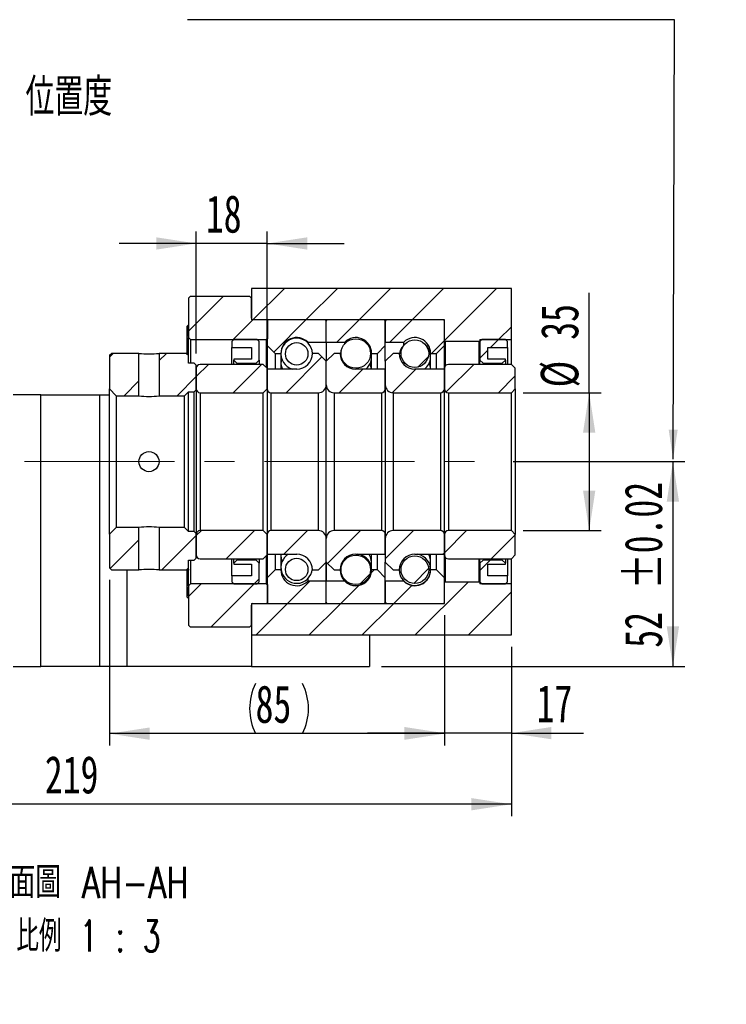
# Model space of a CAD drawing. Header units: millimetres. Extents: x 21 to 284, y 7 to 205.
# Tile 5 of 6: x 225 to 284, y 7 to 90. Entities that reach past the tile are written whole.
import ezdxf

# ---------------------------------------------------------------- set-up
doc = ezdxf.new("R2010")
doc.units = ezdxf.units.MM
doc.linetypes.add('CENTERX2', pattern=[20.32, 12.7, -2.54, 2.54, -2.54])
doc.layers.add('圖層0', color=7, linetype='Continuous')
doc.styles.add('SLDTEXTSTYLE0', font='TXT', dxfattribs={"width": 0.7})
doc.styles.add('SLDTEXTSTYLE1', font='TXT', dxfattribs={"width": 0.7, "bigfont": 'bigfont'})
doc.styles.add('SLDTEXTSTYLE4', font='TXT', dxfattribs={"width": 0.75, "bigfont": 'bigfont'})
doc.styles.add('SLDTEXTSTYLE5', font='TXT', dxfattribs={"width": 0.65625, "bigfont": 'bigfont'})
doc.dimstyles.new('SLDDIMSTYLE3', dxfattribs={"dimtxt": 3.389974, "dimasz": 2.5, "dimexe": 0, "dimexo": 0.0625, "dimgap": 0.847493, "dimtad": 1, "dimlfac": 3, "dimrnd": 1e-09, "dimzin": 12, "dimdsep": 46, "dimtxsty": 'SLDTEXTSTYLE0', "dimsah": 1, "dimcen": 0.09, "dimadec": 0, "dimazin": 3, "dimtfac": 1, "dimtofl": 0, "dimtmove": 0, "dimatfit": 3, "dimfxl": 0, "dimfrac": 2, "dimtolj": 1, "dimtzin": 12, "dimarcsym": 0})
doc.dimstyles.new('SLDDIMSTYLE5', dxfattribs={"dimtxt": 3.389974, "dimasz": 2.5, "dimexe": 0, "dimexo": 0.0625, "dimgap": 0.847493, "dimtad": 1, "dimlfac": 3, "dimrnd": 1e-09, "dimzin": 12, "dimdsep": 46, "dimtxsty": 'SLDTEXTSTYLE0', "dimsah": 1, "dimcen": 0.09, "dimadec": 0, "dimazin": 3, "dimtol": 1, "dimtp": 0.02, "dimtm": 0.02, "dimtfac": 1, "dimtofl": 0, "dimtmove": 0, "dimatfit": 3, "dimfxl": 0, "dimfrac": 2, "dimtolj": 1, "dimarcsym": 0})
doc.dimstyles.new('SLDDIMSTYLE6', dxfattribs={"dimtxt": 3.389974, "dimasz": 2.5, "dimexe": 0, "dimexo": 0.0625, "dimgap": 0.847493, "dimtad": 1, "dimlfac": 3, "dimrnd": 1e-09, "dimzin": 12, "dimdsep": 46, "dimtxsty": 'SLDTEXTSTYLE0', "dimsah": 1, "dimcen": 0.09, "dimadec": 0, "dimazin": 3, "dimtfac": 1, "dimtmove": 0, "dimatfit": 0, "dimfxl": 0, "dimfrac": 2, "dimtolj": 1, "dimtzin": 12, "dimarcsym": 0})

# ---------------------------------------------------------------- blocks, each defined once
blk = doc.blocks.new('_D_12')
at = {"layer": '圖層0', "color": 7}
for p, q in [((272.88, 58.649), (272.88, 67.099)), ((267.294, 58.649), (273.88, 58.649)), ((272.88, 58.649), (272.88, 46.982)), ((267.294, 46.982), (273.88, 46.982))]:
    blk.add_line(p, q, dxfattribs=at)
for points in [[(272.88, 58.649), (272.358, 55.259), (273.401, 55.259)], [(272.88, 46.982), (273.401, 50.372), (272.358, 50.372)]]:
    blk.add_solid(points, dxfattribs=at)
at = {"layer": '圖層0', "color": 7, "char_height": 3.175, "attachment_point": 1, "rotation": 90, "style": 'SLDTEXTSTYLE0'}
for s, insert in [('35', (268.787, 63.125)), ('%%c', (268.787, 59.103))]:
    blk.add_mtext(s, dxfattribs=dict(at, insert=insert))
blk = doc.blocks.new('_D_13')
at = {"layer": '圖層0', "color": 7}
for p, q in [((266.458, 52.815), (280.965, 52.815)), ((279.965, 52.815), (279.965, 35.482)), ((255.294, 35.482), (280.965, 35.482))]:
    blk.add_line(p, q, dxfattribs=at)
for points in [[(279.965, 52.815), (279.443, 49.425), (280.486, 49.425)], [(279.965, 35.482), (280.486, 38.872), (279.443, 38.872)]]:
    blk.add_solid(points, dxfattribs=at)
at = {"layer": '圖層0', "color": 7, "char_height": 3.175, "attachment_point": 1, "rotation": 90, "style": 'SLDTEXTSTYLE0'}
for s, insert in [('±0.02', (275.872, 42.031)), ('52', (275.872, 37.064))]:
    blk.add_mtext(s, dxfattribs=dict(at, insert=insert))
blk = doc.blocks.new('_D_14')
at = {"layer": '圖層0', "color": 7}
for p, q in [((260.627, 39.815), (260.627, 28.839)), ((266.294, 37.149), (266.294, 28.839)), ((260.627, 29.839), (254.108, 29.839)), ((266.294, 29.839), (260.627, 29.839)), ((266.294, 29.839), (272.402, 29.839))]:
    blk.add_line(p, q, dxfattribs=at)
for points in [[(260.627, 29.839), (257.238, 30.361), (257.238, 29.318)], [(266.294, 29.839), (269.684, 29.318), (269.684, 30.361)]]:
    blk.add_solid(points, dxfattribs=at)
at = {"layer": '圖層0', "color": 7, "insert": (268.427, 33.932), "char_height": 3.175, "attachment_point": 1, "style": 'SLDTEXTSTYLE0'}
blk.add_mtext('17', dxfattribs=at)
blk = doc.blocks.new('_D_15')
at = {"layer": '圖層0', "color": 7}
for p, q in [((232.294, 42.815), (232.294, 28.796)), ((260.627, 39.815), (260.627, 28.796)), ((260.627, 29.796), (232.294, 29.796))]:
    blk.add_line(p, q, dxfattribs=at)
for centre, start, end in [((248.88, 31.913), 153.43495, 206.56505), ((244.388, 31.913), 333.43495, 26.56505)]:
    blk.add_arc(centre, 4.733, start, end, dxfattribs=at)
for points in [[(232.294, 29.796), (235.684, 29.275), (235.684, 30.318)], [(260.627, 29.796), (257.238, 30.318), (257.238, 29.275)]]:
    blk.add_solid(points, dxfattribs=at)
at = {"layer": '圖層0', "color": 7, "insert": (244.647, 33.889), "char_height": 3.175, "attachment_point": 1, "style": 'SLDTEXTSTYLE0'}
blk.add_mtext('85', dxfattribs=at)
blk = doc.blocks.new('_D_16')
at = {"layer": '圖層0', "color": 7}
for p, q in [((266.294, 37.149), (266.294, 22.823)), ((266.294, 23.823), (193.294, 23.823))]:
    blk.add_line(p, q, dxfattribs=at)
for points in [[(193.294, 23.823), (196.684, 23.301), (196.684, 24.344)], [(266.294, 23.823), (262.904, 24.344), (262.904, 23.301)]]:
    blk.add_solid(points, dxfattribs=at)
at = {"layer": '圖層0', "color": 7, "insert": (226.813, 27.916), "char_height": 3.175, "attachment_point": 1, "style": 'SLDTEXTSTYLE0'}
blk.add_mtext('219', dxfattribs=at)
blk = doc.blocks.new('_D_19')
at = {"layer": '圖層0', "color": 7}
for p, q in [((239.627, 61.982), (239.627, 72.281)), ((245.627, 61.715), (245.627, 72.281)), ((239.627, 71.281), (233.108, 71.281)), ((245.627, 71.281), (239.627, 71.281)), ((245.627, 71.281), (252.147, 71.281))]:
    blk.add_line(p, q, dxfattribs=at)
for points in [[(239.627, 71.281), (236.238, 71.802), (236.238, 70.759)], [(245.627, 71.281), (249.017, 70.759), (249.017, 71.802)]]:
    blk.add_solid(points, dxfattribs=at)
at = {"layer": '圖層0', "color": 7, "insert": (240.439, 75.374), "char_height": 3.175, "attachment_point": 1, "style": 'SLDTEXTSTYLE0'}
blk.add_mtext('18', dxfattribs=at)
blk = doc.blocks.new('SW_NOTE_4')
at = {"layer": '圖層0', "color": 0, "char_height": 2.64583, "attachment_point": 2}
for s, insert, style in [('\\M+19655\\M+196CA\\M+19AA4 AH-AH', (11.079, 3.411), 'SLDTEXTSTYLE4'), ('\\M+194E4\\M+197E1 1 : 3', (11.271, -1.117), 'SLDTEXTSTYLE5')]:
    blk.add_mtext(s, dxfattribs=dict(at, insert=insert, style=style))

msp = doc.modelspace()

# ---------------------------------------------------------------- hatches: boundary and pattern name
at = {"linetype": 'Continuous', "lineweight": 18}
h = msp.add_hatch(dxfattribs=at)
h.set_pattern_fill('ANSI31', style=0)
h.paths.add_polyline_path([(234.7775, 58.3987), (234.7775, 61.9821), (232.4608, 61.9821), (232.2942, 61.8154), (232.2942, 58.9654), (232.8608, 58.3987)], flags=0)
h = msp.add_hatch(dxfattribs=at)
h.set_pattern_fill('ANSI31', style=0)
h.paths.add_polyline_path([(239.4608, 61.1487), (238.9608, 61.1487), (238.9608, 61.8154), (238.7942, 61.9821), (236.4775, 61.9821), (236.4775, 58.3987), (238.6275, 58.3987), (238.9608, 58.7321), (239.4608, 58.7321), (239.6275, 58.8987), (239.6275, 60.982)], flags=0)
h = msp.add_hatch(dxfattribs=at)
h.set_pattern_fill('ANSI31', style=0)
h.paths.add_polyline_path([(232.2942, 43.8154), (232.4608, 43.6487), (234.7775, 43.6487), (234.7775, 47.2321), (232.8608, 47.2321), (232.2942, 46.6654)], flags=0)
h = msp.add_hatch(dxfattribs=at)
h.set_pattern_fill('ANSI31', style=0)
h.paths.add_polyline_path([(238.9608, 43.8154), (238.9608, 44.4821), (239.4608, 44.4821), (239.6275, 44.6487), (239.6275, 46.7321), (239.4608, 46.8987), (238.9608, 46.8987), (238.6275, 47.2321), (236.4775, 47.2321), (236.4775, 43.6487), (238.7942, 43.6487)], flags=0)
at = {"layer": '圖層0', "linetype": 'Continuous', "lineweight": 18}
h = msp.add_hatch(dxfattribs=at)
h.set_pattern_fill('ANSI31', color=256, style=0)
edge = h.paths.add_edge_path(flags=0)
edge.add_line((239.1275, 66.8154), (238.9608, 66.6487))
edge.add_line((238.9608, 66.6487), (238.9608, 63.3154))
edge.add_line((238.9608, 63.3154), (239.1275, 63.1487))
edge.add_line((239.1275, 63.1487), (245.5775, 63.1487))
edge.add_line((245.5775, 63.1487), (245.6775, 63.2487))
edge.add_line((245.6775, 63.2487), (245.6775, 64.7154))
edge.add_line((245.6775, 64.7154), (245.5775, 64.8154))
edge.add_line((245.5775, 64.8154), (244.4275, 64.8154))
edge.add_arc((244.4275, 64.9487), 0.1333, 180, 270, ccw=False)
edge.add_line((244.2942, 64.9487), (244.2942, 66.6487))
edge.add_line((244.2942, 66.6487), (244.1275, 66.8154))
edge.add_line((244.1275, 66.8154), (239.1275, 66.8154))
h = msp.add_hatch(dxfattribs=at)
h.set_pattern_fill('ANSI31', color=256, style=0)
h.paths.add_polyline_path([(266.2942, 63.1487), (266.2942, 67.4821), (244.2942, 67.4821), (244.2942, 64.8154), (260.6275, 64.8154), (260.6275, 63.0487), (260.6942, 62.9821), (263.5608, 62.9821), (263.6275, 63.0487), (263.6275, 63.1487)], flags=0)
h = msp.add_hatch(dxfattribs=at)
h.set_pattern_fill('ANSI31', color=256, style=0)
edge = h.paths.add_edge_path(flags=0)
edge.add_line((250.5275, 64.8154), (245.7275, 64.8154))
edge.add_arc((245.7275, 64.7154), 0.1, 90, 180)
edge.add_line((245.6275, 64.7154), (245.6275, 62.6487))
edge.add_line((245.6275, 62.6487), (246.2942, 61.9821))
edge.add_line((246.2942, 61.9821), (246.7942, 61.9821))
edge.add_arc((248.1275, 61.9821), 1.3333, 45.438688, 180, ccw=False)
edge.add_line((249.0631, 62.9321), (250.6275, 62.9321))
edge.add_line((250.6275, 62.9321), (250.6275, 64.7154))
edge.add_arc((250.5275, 64.7154), 0.1, 0, 90)
h = msp.add_hatch(dxfattribs=at)
h.set_pattern_fill('ANSI31', color=256, style=0)
edge = h.paths.add_edge_path(flags=0)
edge.add_line((255.6275, 62.6487), (255.6275, 64.7154))
edge.add_arc((255.5275, 64.7154), 0.1, 0, 90)
edge.add_line((255.5275, 64.8154), (250.7275, 64.8154))
edge.add_arc((250.7275, 64.7154), 0.1, 90, 180)
edge.add_line((250.6275, 64.7154), (250.6275, 62.9321))
edge.add_line((250.6275, 62.9321), (252.1919, 62.9321))
edge.add_arc((253.1275, 61.9821), 1.3333, 0, 134.561312, ccw=False)
edge.add_line((254.4608, 61.9821), (254.9608, 61.9821))
edge.add_line((254.9608, 61.9821), (255.6275, 62.6487))
h = msp.add_hatch(dxfattribs=at)
h.set_pattern_fill('ANSI31', color=256, style=0)
edge = h.paths.add_edge_path(flags=0)
edge.add_line((260.6275, 62.6487), (260.6275, 64.7154))
edge.add_arc((260.5275, 64.7154), 0.1, 0, 90)
edge.add_line((260.5275, 64.8154), (255.7275, 64.8154))
edge.add_arc((255.7275, 64.7154), 0.1, 90, 180)
edge.add_line((255.6275, 64.7154), (255.6275, 62.9321))
edge.add_line((255.6275, 62.9321), (257.1919, 62.9321))
edge.add_arc((258.1275, 61.9821), 1.3333, 0, 134.561312, ccw=False)
edge.add_line((259.4608, 61.9821), (259.9608, 61.9821))
edge.add_line((259.9608, 61.9821), (260.6275, 62.6487))
h = msp.add_hatch(dxfattribs=at)
h.set_pattern_fill('ANSI31', color=256, style=0)
h.paths.add_polyline_path([(244.2942, 62.482), (244.2942, 61.4821), (242.7942, 61.4821), (242.7942, 61.4154), (243.0608, 61.1487), (244.6942, 61.1487), (244.9608, 61.4154), (244.9608, 62.9821), (244.7942, 63.1487), (242.7942, 63.1487), (242.6275, 62.9821), (242.6275, 62.482)], flags=0)
h = msp.add_hatch(dxfattribs=at)
h.set_pattern_fill('ANSI31', color=256, style=0)
edge = h.paths.add_edge_path(flags=0)
edge.add_arc((248.1275, 61.9345), 0.953, 0, 360)
h = msp.add_hatch(dxfattribs=at)
h.set_pattern_fill('ANSI31', color=256, style=0)
edge = h.paths.add_edge_path(flags=0)
edge.add_arc((253.1275, 61.9701), 1.2482, 0, 360)
h = msp.add_hatch(dxfattribs=at)
h.set_pattern_fill('ANSI31', color=256, style=0)
edge = h.paths.add_edge_path(flags=0)
edge.add_arc((258.1275, 61.9597), 1.1697, 0, 360)
h = msp.add_hatch(dxfattribs=at)
h.set_pattern_fill('ANSI31', color=256, style=0)
h.paths.add_polyline_path([(265.7942, 61.4154), (265.7942, 61.4821), (264.2942, 61.4821), (264.2942, 62.482), (265.9608, 62.482), (265.9608, 62.9821), (265.7942, 63.1487), (263.7942, 63.1487), (263.6275, 62.9821), (263.6275, 61.4154), (263.8942, 61.1487), (265.5275, 61.1487)], flags=0)
h = msp.add_hatch(dxfattribs=at)
h.set_pattern_fill('ANSI31', color=256, style=0)
edge = h.paths.add_edge_path(flags=0)
edge.add_line((250.6275, 59.3154), (250.6275, 61.3154))
edge.add_line((250.6275, 61.3154), (249.9608, 61.9821))
edge.add_line((249.9608, 61.9821), (249.4608, 61.9821))
edge.add_arc((248.1275, 61.9821), 1.3333, 270, 360, ccw=False)
edge.add_line((248.1275, 60.6487), (245.6275, 60.6487))
edge.add_line((245.6275, 60.6487), (245.6275, 58.9821))
edge.add_arc((245.9608, 58.9821), 0.3333, 180, 270)
edge.add_line((245.9608, 58.6487), (249.9608, 58.6487))
edge.add_arc((249.9608, 59.3154), 0.6667, 270, 360)
h = msp.add_hatch(dxfattribs=at)
h.set_pattern_fill('ANSI31', color=256, style=0)
edge = h.paths.add_edge_path(flags=0)
edge.add_line((251.7942, 61.9821), (251.2942, 61.9821))
edge.add_line((251.2942, 61.9821), (250.6275, 61.3154))
edge.add_line((250.6275, 61.3154), (250.6275, 59.3154))
edge.add_arc((251.2942, 59.3154), 0.6667, 180, 270)
edge.add_line((251.2942, 58.6487), (255.2942, 58.6487))
edge.add_arc((255.2942, 58.9821), 0.3333, 270, 360)
edge.add_line((255.6275, 58.9821), (255.6275, 60.6487))
edge.add_line((255.6275, 60.6487), (253.1275, 60.6487))
edge.add_arc((253.1275, 61.9821), 1.3333, 180, 270, ccw=False)
h = msp.add_hatch(dxfattribs=at)
h.set_pattern_fill('ANSI31', color=256, style=0)
edge = h.paths.add_edge_path(flags=0)
edge.add_line((256.7942, 61.9821), (256.2942, 61.9821))
edge.add_line((256.2942, 61.9821), (255.6275, 61.3154))
edge.add_line((255.6275, 61.3154), (255.6275, 59.3154))
edge.add_arc((256.2942, 59.3154), 0.6667, 180, 270)
edge.add_line((256.2942, 58.6487), (260.2942, 58.6487))
edge.add_arc((260.2942, 58.9821), 0.3333, 270, 360)
edge.add_line((260.6275, 58.9821), (260.6275, 60.6487))
edge.add_line((260.6275, 60.6487), (258.1275, 60.6487))
edge.add_arc((258.1275, 61.9821), 1.3333, 180, 270, ccw=False)
h = msp.add_hatch(dxfattribs=at)
h.set_pattern_fill('ANSI31', color=256, style=0)
edge = h.paths.add_edge_path(flags=0)
edge.add_line((245.2942, 58.6487), (245.6275, 58.9821))
edge.add_line((245.6275, 58.9821), (245.6275, 60.7154))
edge.add_line((245.6275, 60.7154), (245.2942, 61.0487))
edge.add_line((245.2942, 61.0487), (239.9608, 61.0487))
edge.add_arc((239.9608, 60.7154), 0.3333, 90, 180)
edge.add_line((239.6275, 60.7154), (239.6275, 58.9821))
edge.add_arc((239.9608, 58.9821), 0.3333, 180, 270)
edge.add_line((239.9608, 58.6487), (245.2942, 58.6487))
h = msp.add_hatch(dxfattribs=at)
h.set_pattern_fill('ANSI31', color=256, style=0)
edge = h.paths.add_edge_path(flags=0)
edge.add_line((266.2942, 58.6487), (266.6275, 58.9821))
edge.add_line((266.6275, 58.9821), (266.6275, 60.7154))
edge.add_line((266.6275, 60.7154), (266.2942, 61.0487))
edge.add_line((266.2942, 61.0487), (260.9608, 61.0487))
edge.add_arc((260.9608, 60.7154), 0.3333, 90, 180)
edge.add_line((260.6275, 60.7154), (260.6275, 58.9821))
edge.add_arc((260.9608, 58.9821), 0.3333, 180, 270)
edge.add_line((260.9608, 58.6487), (266.2942, 58.6487))
h = msp.add_hatch(dxfattribs=at)
h.set_pattern_fill('ANSI31', color=256, style=0)
edge = h.paths.add_edge_path(flags=0)
edge.add_line((245.6275, 46.6487), (245.2942, 46.9821))
edge.add_line((245.2942, 46.9821), (239.9608, 46.9821))
edge.add_arc((239.9608, 46.6487), 0.3333, 90, 180)
edge.add_line((239.6275, 46.6487), (239.6275, 44.9154))
edge.add_arc((239.9608, 44.9154), 0.3333, 180, 270)
edge.add_line((239.9608, 44.5821), (245.2942, 44.5821))
edge.add_line((245.2942, 44.5821), (245.6275, 44.9154))
edge.add_line((245.6275, 44.9154), (245.6275, 46.6487))
h = msp.add_hatch(dxfattribs=at)
h.set_pattern_fill('ANSI31', color=256, style=0)
edge = h.paths.add_edge_path(flags=0)
edge.add_line((249.4608, 43.6487), (249.9608, 43.6487))
edge.add_line((249.9608, 43.6487), (250.6275, 44.3154))
edge.add_line((250.6275, 44.3154), (250.6275, 46.3154))
edge.add_arc((249.9608, 46.3154), 0.6667, 0, 90)
edge.add_line((249.9608, 46.9821), (245.9608, 46.9821))
edge.add_arc((245.9608, 46.6487), 0.3333, 90, 180)
edge.add_line((245.6275, 46.6487), (245.6275, 44.9821))
edge.add_line((245.6275, 44.9821), (248.1275, 44.9821))
edge.add_arc((248.1275, 43.6487), 1.3333, 0, 90, ccw=False)
h = msp.add_hatch(dxfattribs=at)
h.set_pattern_fill('ANSI31', color=256, style=0)
edge = h.paths.add_edge_path(flags=0)
edge.add_line((250.6275, 46.3154), (250.6275, 44.3154))
edge.add_line((250.6275, 44.3154), (251.2942, 43.6487))
edge.add_line((251.2942, 43.6487), (251.7942, 43.6487))
edge.add_arc((253.1275, 43.6487), 1.3333, 90, 180, ccw=False)
edge.add_line((253.1275, 44.9821), (255.6275, 44.9821))
edge.add_line((255.6275, 44.9821), (255.6275, 46.6487))
edge.add_arc((255.2942, 46.6487), 0.3333, 0, 90)
edge.add_line((255.2942, 46.9821), (251.2942, 46.9821))
edge.add_arc((251.2942, 46.3154), 0.6667, 90, 180)
h = msp.add_hatch(dxfattribs=at)
h.set_pattern_fill('ANSI31', color=256, style=0)
edge = h.paths.add_edge_path(flags=0)
edge.add_line((255.6275, 46.3154), (255.6275, 44.3154))
edge.add_line((255.6275, 44.3154), (256.2942, 43.6487))
edge.add_line((256.2942, 43.6487), (256.7942, 43.6487))
edge.add_arc((258.1275, 43.6487), 1.3333, 90, 180, ccw=False)
edge.add_line((258.1275, 44.9821), (260.6275, 44.9821))
edge.add_line((260.6275, 44.9821), (260.6275, 46.6487))
edge.add_arc((260.2942, 46.6487), 0.3333, 0, 90)
edge.add_line((260.2942, 46.9821), (256.2942, 46.9821))
edge.add_arc((256.2942, 46.3154), 0.6667, 90, 180)
h = msp.add_hatch(dxfattribs=at)
h.set_pattern_fill('ANSI31', color=256, style=0)
edge = h.paths.add_edge_path(flags=0)
edge.add_line((266.6275, 46.6487), (266.2942, 46.9821))
edge.add_line((266.2942, 46.9821), (260.9608, 46.9821))
edge.add_arc((260.9608, 46.6487), 0.3333, 90, 180)
edge.add_line((260.6275, 46.6487), (260.6275, 44.9154))
edge.add_arc((260.9608, 44.9154), 0.3333, 180, 270)
edge.add_line((260.9608, 44.5821), (266.2942, 44.5821))
edge.add_line((266.2942, 44.5821), (266.6275, 44.9154))
edge.add_line((266.6275, 44.9154), (266.6275, 46.6487))
h = msp.add_hatch(dxfattribs=at)
h.set_pattern_fill('ANSI31', color=256, style=0)
h.paths.add_polyline_path([(242.7942, 44.2154), (242.7942, 44.1487), (244.2942, 44.1487), (244.2942, 43.1487), (242.6275, 43.1487), (242.6275, 42.6487), (242.7942, 42.4821), (244.7942, 42.4821), (244.9608, 42.6487), (244.9608, 44.2154), (244.6942, 44.4821), (243.0608, 44.4821)], flags=0)
h = msp.add_hatch(dxfattribs=at)
h.set_pattern_fill('ANSI31', color=256, style=0)
edge = h.paths.add_edge_path(flags=0)
edge.add_arc((248.1275, 43.6963), 0.953, 0, 360)
h = msp.add_hatch(dxfattribs=at)
h.set_pattern_fill('ANSI31', color=256, style=0)
edge = h.paths.add_edge_path(flags=0)
edge.add_arc((253.1275, 43.6607), 1.2482, 0, 360)
h = msp.add_hatch(dxfattribs=at)
h.set_pattern_fill('ANSI31', color=256, style=0)
edge = h.paths.add_edge_path(flags=0)
edge.add_arc((258.1275, 43.6711), 1.1697, 0, 360)
h = msp.add_hatch(dxfattribs=at)
h.set_pattern_fill('ANSI31', color=256, style=0)
h.paths.add_polyline_path([(264.2942, 43.1487), (264.2942, 44.1487), (265.7942, 44.1487), (265.7942, 44.2154), (265.5275, 44.4821), (263.8942, 44.4821), (263.6275, 44.2154), (263.6275, 42.6487), (263.7942, 42.4821), (265.7942, 42.4821), (265.9608, 42.6487), (265.9608, 43.1487)], flags=0)
h = msp.add_hatch(dxfattribs=at)
h.set_pattern_fill('ANSI31', color=256, style=0)
edge = h.paths.add_edge_path(flags=0)
edge.add_line((245.6275, 42.9821), (245.6275, 40.9154))
edge.add_arc((245.7275, 40.9154), 0.1, 180, 270)
edge.add_line((245.7275, 40.8154), (250.5275, 40.8154))
edge.add_arc((250.5275, 40.9154), 0.1, 270, 360)
edge.add_line((250.6275, 40.9154), (250.6275, 42.6987))
edge.add_line((250.6275, 42.6987), (249.0631, 42.6987))
edge.add_arc((248.1275, 43.6487), 1.3333, 180, 314.561312, ccw=False)
edge.add_line((246.7942, 43.6487), (246.2942, 43.6487))
edge.add_line((246.2942, 43.6487), (245.6275, 42.9821))
h = msp.add_hatch(dxfattribs=at)
h.set_pattern_fill('ANSI31', color=256, style=0)
edge = h.paths.add_edge_path(flags=0)
edge.add_line((250.7275, 40.8154), (255.5275, 40.8154))
edge.add_arc((255.5275, 40.9154), 0.1, 270, 360)
edge.add_line((255.6275, 40.9154), (255.6275, 42.9821))
edge.add_line((255.6275, 42.9821), (254.9608, 43.6487))
edge.add_line((254.9608, 43.6487), (254.4608, 43.6487))
edge.add_arc((253.1275, 43.6487), 1.3333, 225.438688, 360, ccw=False)
edge.add_line((252.1919, 42.6987), (250.6275, 42.6987))
edge.add_line((250.6275, 42.6987), (250.6275, 40.9154))
edge.add_arc((250.7275, 40.9154), 0.1, 180, 270)
h = msp.add_hatch(dxfattribs=at)
h.set_pattern_fill('ANSI31', color=256, style=0)
edge = h.paths.add_edge_path(flags=0)
edge.add_line((255.7275, 40.8154), (260.5275, 40.8154))
edge.add_arc((260.5275, 40.9154), 0.1, 270, 360)
edge.add_line((260.6275, 40.9154), (260.6275, 42.9821))
edge.add_line((260.6275, 42.9821), (259.9608, 43.6487))
edge.add_line((259.9608, 43.6487), (259.4608, 43.6487))
edge.add_arc((258.1275, 43.6487), 1.3333, 225.438688, 360, ccw=False)
edge.add_line((257.1919, 42.6987), (255.6275, 42.6987))
edge.add_line((255.6275, 42.6987), (255.6275, 40.9154))
edge.add_arc((255.7275, 40.9154), 0.1, 180, 270)
h = msp.add_hatch(dxfattribs=at)
h.set_pattern_fill('ANSI31', color=256, style=0)
h.paths.add_polyline_path([(244.2942, 40.8154), (244.2942, 38.1487), (266.2942, 38.1487), (266.2942, 42.4821), (263.6275, 42.4821), (263.6275, 42.5821), (263.5608, 42.6487), (260.6942, 42.6487), (260.6275, 42.5821), (260.6275, 40.8154)], flags=0)
h = msp.add_hatch(dxfattribs=at)
h.set_pattern_fill('ANSI31', color=256, style=0)
edge = h.paths.add_edge_path(flags=0)
edge.add_line((238.9608, 38.9821), (239.1275, 38.8154))
edge.add_line((239.1275, 38.8154), (244.1275, 38.8154))
edge.add_line((244.1275, 38.8154), (244.2942, 38.9821))
edge.add_line((244.2942, 38.9821), (244.2942, 40.6821))
edge.add_arc((244.4275, 40.6821), 0.1333, 90, 180, ccw=False)
edge.add_line((244.4275, 40.8154), (245.5775, 40.8154))
edge.add_line((245.5775, 40.8154), (245.6775, 40.9154))
edge.add_line((245.6775, 40.9154), (245.6775, 42.3821))
edge.add_line((245.6775, 42.3821), (245.5775, 42.4821))
edge.add_line((245.5775, 42.4821), (239.1275, 42.4821))
edge.add_line((239.1275, 42.4821), (238.9608, 42.3154))
edge.add_line((238.9608, 42.3154), (238.9608, 38.9821))

# ---------------------------------------------------------------- linework, layer by layer
at = {"color": 7, "linetype": 'Continuous', "lineweight": 25}
for p, q in [((238.9608, 66.6487), (239.1275, 66.8154)), ((239.1275, 66.8154), (244.1275, 66.8154)), ((244.1275, 66.8154), (244.2942, 66.6487)), ((244.2942, 67.4821), (244.2942, 64.8154)), ((266.2942, 67.4821), (244.2942, 67.4821)), ((266.2942, 63.1487), (266.2942, 67.4821)), ((238.9608, 66.6487), (238.9608, 63.3154)), ((244.2942, 64.9487), (244.2942, 66.6487)), ((238.9228, 64.3459), (238.8608, 64.2839)), ((238.8608, 64.0266), (238.8608, 64.2839)), ((238.9608, 64.3466), (238.9235, 64.3466)), ((260.6275, 64.8154), (244.2942, 64.8154)), ((245.5775, 64.8154), (244.4275, 64.8154)), ((245.5775, 64.8154), (245.6775, 64.7154)), ((245.6275, 64.7154), (245.6275, 62.6487)), ((245.6775, 63.2487), (245.6775, 64.7154)), ((250.5275, 64.8154), (245.7275, 64.8154)), ((250.6275, 62.9321), (250.6275, 64.7154)), ((255.5275, 64.8154), (250.7275, 64.8154)), ((255.6275, 64.7154), (255.6275, 62.9321)), ((255.6275, 62.6487), (255.6275, 64.7154)), ((260.5275, 64.8154), (255.7275, 64.8154)), ((260.6275, 63.0487), (260.6275, 64.8154)), ((260.6275, 62.6487), (260.6275, 64.7154)), ((238.8608, 61.9154), (238.8608, 64.0266)), ((239.1275, 63.1487), (238.9608, 63.3154)), ((238.9608, 61.8154), (238.9608, 63.3154)), ((239.1275, 63.1487), (245.5775, 63.1487)), ((239.1275, 63.1487), (239.1275, 61.1487)), ((242.6275, 62.9821), (242.7942, 63.1487)), ((242.6275, 62.9821), (242.6275, 62.482)), ((244.7942, 63.1487), (242.7942, 63.1487)), ((244.7942, 63.1487), (244.9608, 62.9821)), ((244.9608, 61.4154), (244.9608, 62.9821)), ((245.6775, 63.2487), (245.5775, 63.1487)), ((245.5775, 60.7654), (245.5775, 63.1487)), ((245.6275, 62.6487), (246.2942, 61.9821)), ((245.6275, 62.6487), (245.6275, 60.7154)), ((249.0631, 62.9321), (249.0631, 62.8845)), ((249.0631, 62.9321), (250.6275, 62.9321)), ((250.6275, 62.9321), (250.6275, 61.3154)), ((250.6275, 62.9321), (252.1919, 62.9321)), ((252.1919, 62.7963), (252.1919, 62.9321)), ((254.9608, 61.9821), (255.6275, 62.6487)), ((255.6275, 62.9321), (257.1919, 62.9321)), ((255.6275, 61.3154), (255.6275, 62.6487)), ((257.1919, 62.6599), (257.1919, 62.9321)), ((259.9608, 61.9821), (260.6275, 62.6487)), ((260.6942, 62.9821), (260.6275, 63.0487)), ((260.6275, 60.7154), (260.6275, 62.6487)), ((263.5608, 62.9821), (260.6942, 62.9821)), ((260.6942, 62.9821), (260.6942, 60.9154)), ((263.6275, 63.0487), (263.5608, 62.9821)), ((263.5608, 61.0487), (263.5608, 62.9821)), ((263.6275, 62.9821), (263.7942, 63.1487)), ((263.6275, 63.1487), (266.2942, 63.1487)), ((263.6275, 63.1487), (263.6275, 63.0487)), ((263.6275, 63.0487), (263.6275, 62.9821)), ((263.6275, 62.9821), (263.6275, 61.4154)), ((265.7942, 63.1487), (263.7942, 63.1487)), ((265.7942, 63.1487), (265.9608, 62.9821)), ((265.9608, 62.482), (265.9608, 62.9821)), ((266.2942, 61.0487), (266.2942, 63.1487)), ((232.2942, 61.8154), (232.4608, 61.9821)), ((232.2942, 61.8154), (232.2942, 58.9654)), ((234.7775, 61.9821), (232.4608, 61.9821)), ((234.7775, 58.3987), (234.7775, 61.9821)), ((236.4775, 61.9821), (236.4775, 58.3987)), ((238.7942, 61.9821), (236.4775, 61.9821)), ((238.7942, 61.9821), (238.9608, 61.8154)), ((238.9608, 61.1487), (238.9608, 61.8154)), ((242.6275, 62.482), (244.2942, 62.482)), ((242.6275, 61.0487), (242.6275, 62.482)), ((244.2942, 62.482), (244.2942, 61.4821)), ((246.2942, 61.9821), (246.2942, 60.6487)), ((246.2942, 61.9821), (246.7942, 61.9821)), ((246.7942, 61.9821), (246.7942, 60.6487)), ((249.9608, 61.9821), (249.4608, 61.9821)), ((250.6275, 61.3154), (249.9608, 61.9821)), ((251.2942, 61.9821), (250.6275, 61.3154)), ((251.7942, 61.9821), (251.2942, 61.9821)), ((254.4608, 60.6487), (254.4608, 61.9821)), ((254.4608, 61.9821), (254.9608, 61.9821)), ((254.9608, 60.6487), (254.9608, 61.9821)), ((256.2942, 61.9821), (255.6275, 61.3154)), ((256.7942, 61.9821), (256.2942, 61.9821)), ((259.4608, 60.6487), (259.4608, 61.9821)), ((259.4608, 61.9821), (259.9608, 61.9821)), ((259.9608, 60.6487), (259.9608, 61.9821)), ((264.2942, 62.482), (265.9608, 62.482)), ((264.2942, 61.4821), (264.2942, 62.482)), ((265.9608, 62.482), (265.9608, 61.0487)), ((239.4608, 61.1487), (238.9608, 61.1487)), ((239.4608, 61.1487), (239.6275, 60.982)), ((239.6275, 58.8987), (239.6275, 60.982)), ((245.2942, 61.0487), (239.9608, 61.0487)), ((244.2942, 61.4821), (242.7942, 61.4821)), ((242.7942, 61.4821), (242.7942, 61.4154)), ((243.0608, 61.1487), (242.7942, 61.4154)), ((242.7942, 61.0487), (242.7942, 61.4154)), ((243.0608, 61.1487), (243.0608, 61.0487)), ((243.0608, 61.1487), (244.6942, 61.1487)), ((244.9608, 61.4154), (244.6942, 61.1487)), ((244.6942, 61.0487), (244.6942, 61.1487)), ((244.9608, 61.4154), (244.9608, 61.0487)), ((245.2942, 61.0487), (245.6275, 60.7154)), ((250.6275, 59.3154), (250.6275, 61.3154)), ((255.6275, 61.3154), (255.6275, 59.3154)), ((266.2942, 61.0487), (260.9608, 61.0487)), ((263.8942, 61.1487), (263.6275, 61.4154)), ((263.6275, 61.0487), (263.6275, 61.4154)), ((263.8942, 61.1487), (263.8942, 61.0487)), ((263.8942, 61.1487), (265.5275, 61.1487)), ((265.7942, 61.4821), (264.2942, 61.4821)), ((265.7942, 61.4154), (265.5275, 61.1487)), ((265.5275, 61.0487), (265.5275, 61.1487)), ((265.7942, 61.4154), (265.7942, 61.4821)), ((265.7942, 61.4154), (265.7942, 61.0487)), ((266.2942, 61.0487), (266.6275, 60.7154)), ((239.6275, 60.7154), (239.6275, 58.9821)), ((245.6275, 58.9821), (245.6275, 60.7154)), ((248.1275, 60.6487), (245.6275, 60.6487)), ((245.6275, 60.6487), (245.6275, 58.9821)), ((255.6275, 60.6487), (253.1275, 60.6487)), ((255.6275, 58.9821), (255.6275, 60.6487)), ((260.6275, 60.6487), (258.1275, 60.6487)), ((260.6275, 60.7154), (260.6275, 58.9821)), ((260.6275, 58.9821), (260.6275, 60.6487)), ((266.6275, 58.9821), (266.6275, 60.7154)), ((250.6275, 46.3154), (250.6275, 59.3154)), ((226.4608, 58.4821), (224.1275, 58.4821)), ((226.4608, 35.482), (226.4608, 58.4821)), ((226.4608, 58.4821), (231.4608, 58.4821)), ((231.4608, 35.482), (231.4608, 58.4821)), ((231.4608, 58.4821), (232.2942, 58.4821)), ((232.8608, 58.3987), (232.2942, 58.9654)), ((232.2942, 46.6654), (232.2942, 58.9654)), ((232.8608, 58.3987), (232.8608, 47.2321)), ((232.8608, 58.3987), (234.7775, 58.3987)), ((236.4775, 58.3987), (238.6275, 58.3987)), ((238.9608, 58.7321), (238.6275, 58.3987)), ((238.6275, 47.2321), (238.6275, 58.3987)), ((238.9608, 58.7321), (239.4608, 58.7321)), ((238.9608, 46.8987), (238.9608, 58.7321)), ((239.6275, 58.8987), (239.4608, 58.7321)), ((239.4608, 46.8987), (239.4608, 58.7321)), ((239.6275, 58.8987), (239.6275, 46.7321)), ((239.9608, 58.6487), (239.9608, 46.9821)), ((239.9608, 58.6487), (245.2942, 58.6487)), ((245.6275, 58.9821), (245.2942, 58.6487)), ((245.2942, 46.9821), (245.2942, 58.6487)), ((245.6275, 58.9821), (245.6275, 46.6487)), ((245.9608, 46.9821), (245.9608, 58.6487)), ((245.9608, 58.6487), (249.9608, 58.6487)), ((249.9608, 46.9821), (249.9608, 58.6487)), ((251.2942, 58.6487), (251.2942, 46.9821)), ((251.2942, 58.6487), (255.2942, 58.6487)), ((255.2942, 58.6487), (255.2942, 46.9821)), ((255.6275, 58.9821), (255.6275, 46.6487)), ((256.2942, 58.6487), (256.2942, 46.9821)), ((256.2942, 58.6487), (260.2942, 58.6487)), ((260.2942, 58.6487), (260.2942, 46.9821)), ((260.6275, 46.6487), (260.6275, 58.9821)), ((260.9608, 58.6487), (260.9608, 46.9821)), ((260.9608, 58.6487), (266.2942, 58.6487)), ((266.6275, 58.9821), (266.2942, 58.6487)), ((266.2942, 46.9821), (266.2942, 58.6487)), ((266.6275, 58.9821), (266.6275, 46.6487)), ((232.2942, 46.6654), (232.8608, 47.2321)), ((232.2942, 46.6654), (232.2942, 43.8154)), ((234.7775, 47.2321), (232.8608, 47.2321)), ((234.7775, 43.6487), (234.7775, 47.2321)), ((238.6275, 47.2321), (236.4775, 47.2321)), ((236.4775, 47.2321), (236.4775, 43.6487)), ((238.6275, 47.2321), (238.9608, 46.8987)), ((239.4608, 46.8987), (238.9608, 46.8987)), ((239.4608, 46.8987), (239.6275, 46.7321)), ((239.6275, 44.6487), (239.6275, 46.7321)), ((245.2942, 46.9821), (239.9608, 46.9821)), ((245.2942, 46.9821), (245.6275, 46.6487)), ((249.9608, 46.9821), (245.9608, 46.9821)), ((255.2942, 46.9821), (251.2942, 46.9821)), ((260.2942, 46.9821), (256.2942, 46.9821)), ((266.2942, 46.9821), (260.9608, 46.9821)), ((266.2942, 46.9821), (266.6275, 46.6487)), ((239.6275, 46.6487), (239.6275, 44.9154)), ((245.6275, 44.9154), (245.6275, 46.6487)), ((245.6275, 46.6487), (245.6275, 44.9821)), ((250.6275, 44.3154), (250.6275, 46.3154)), ((255.6275, 44.9821), (255.6275, 46.6487)), ((255.6275, 46.3154), (255.6275, 44.3154)), ((260.6275, 46.6487), (260.6275, 44.9154)), ((260.6275, 44.9821), (260.6275, 46.6487)), ((266.6275, 44.9154), (266.6275, 46.6487)), ((238.9608, 44.4821), (239.4608, 44.4821)), ((238.9608, 43.8154), (238.9608, 44.4821)), ((239.1275, 44.4821), (239.1275, 42.4821)), ((239.6275, 44.6487), (239.4608, 44.4821)), ((239.9608, 44.582), (245.2942, 44.582)), ((242.6275, 43.1487), (242.6275, 44.582)), ((242.7942, 44.2154), (242.7942, 44.582)), ((242.7942, 44.2154), (243.0608, 44.4821)), ((242.7942, 44.2154), (242.7942, 44.1487)), ((243.0608, 44.582), (243.0608, 44.4821)), ((244.6942, 44.4821), (243.0608, 44.4821)), ((244.6942, 44.4821), (244.6942, 44.582)), ((244.6942, 44.4821), (244.9608, 44.2154)), ((244.9608, 44.582), (244.9608, 44.2154)), ((244.9608, 42.6487), (244.9608, 44.2154)), ((245.6275, 44.9154), (245.2942, 44.582)), ((245.5775, 42.4821), (245.5775, 44.8654)), ((245.6275, 44.9821), (248.1275, 44.9821)), ((245.6275, 44.9154), (245.6275, 42.9821)), ((246.2942, 44.9821), (246.2942, 43.6487)), ((246.7942, 44.9821), (246.7942, 43.6487)), ((249.9608, 43.6487), (250.6275, 44.3154)), ((250.6275, 44.3316), (250.6275, 42.6987)), ((250.6275, 44.3154), (251.2942, 43.6487)), ((250.6275, 42.6987), (250.6275, 44.3066)), ((253.1275, 44.9821), (255.6275, 44.9821)), ((254.4608, 43.6487), (254.4608, 44.9821)), ((254.9608, 43.6487), (254.9608, 44.9821)), ((255.6275, 44.3154), (256.2942, 43.6487)), ((255.6275, 42.9821), (255.6275, 44.3154)), ((258.1275, 44.9821), (260.6275, 44.9821)), ((259.4608, 43.6487), (259.4608, 44.9821)), ((259.9608, 43.6487), (259.9608, 44.9821)), ((260.6275, 42.9821), (260.6275, 44.9154)), ((260.6942, 44.7154), (260.6942, 42.6487)), ((260.9608, 44.582), (266.2942, 44.582)), ((263.5608, 42.6487), (263.5608, 44.582)), ((263.6275, 44.2154), (263.6275, 44.582)), ((263.6275, 44.2154), (263.8942, 44.4821)), ((263.6275, 44.2154), (263.6275, 42.6487)), ((263.8942, 44.582), (263.8942, 44.4821)), ((265.5275, 44.4821), (263.8942, 44.4821)), ((265.5275, 44.4821), (265.5275, 44.582)), ((265.5275, 44.4821), (265.7942, 44.2154)), ((265.7942, 44.582), (265.7942, 44.2154)), ((265.7942, 44.1487), (265.7942, 44.2154)), ((265.9608, 44.582), (265.9608, 43.1487)), ((266.6275, 44.9154), (266.2942, 44.582)), ((266.2942, 42.4821), (266.2942, 44.582)), ((232.4608, 43.6487), (232.2942, 43.8154)), ((232.4608, 43.6487), (234.7775, 43.6487)), ((233.7942, 35.482), (233.7942, 43.6487)), ((236.4775, 43.6487), (238.7942, 43.6487)), ((238.9608, 43.8154), (238.7942, 43.6487)), ((238.8608, 42.0778), (238.8608, 43.7154)), ((238.9442, 43.8209), (238.9608, 43.6358)), ((238.9608, 42.3154), (238.9608, 43.8154)), ((242.7942, 44.1487), (244.2942, 44.1487)), ((244.2942, 44.1487), (244.2942, 43.1487)), ((246.2942, 43.6487), (245.6275, 42.9821)), ((246.7942, 43.6487), (246.2942, 43.6487)), ((249.4608, 43.6487), (249.9608, 43.6487)), ((251.2942, 43.6487), (251.7942, 43.6487)), ((254.9608, 43.6487), (254.4608, 43.6487)), ((255.6275, 42.9821), (254.9608, 43.6487)), ((256.2942, 43.6487), (256.7942, 43.6487)), ((259.9608, 43.6487), (259.4608, 43.6487)), ((260.6275, 42.9821), (259.9608, 43.6487)), ((264.2942, 44.1487), (265.7942, 44.1487)), ((264.2942, 43.1487), (264.2942, 44.1487)), ((244.2942, 43.1487), (242.6275, 43.1487)), ((242.6275, 43.1487), (242.6275, 42.6487)), ((242.7942, 42.4821), (242.6275, 42.6487)), ((244.9608, 42.6487), (244.7942, 42.4821)), ((245.6275, 42.9821), (245.6275, 40.9154)), ((249.0631, 42.9044), (249.0631, 42.6987)), ((250.6275, 42.6987), (249.0631, 42.6987)), ((250.6275, 40.9154), (250.6275, 42.6987)), ((252.1919, 42.6987), (250.6275, 42.6987)), ((252.1919, 42.6987), (252.1919, 42.7107)), ((255.6275, 40.9154), (255.6275, 42.9821)), ((257.1919, 42.6987), (255.6275, 42.6987)), ((255.6275, 42.6987), (255.6275, 40.9154)), ((257.1919, 42.6987), (257.1919, 42.7211)), ((260.6275, 40.9154), (260.6275, 42.9821)), ((260.6275, 42.5821), (260.6942, 42.6487)), ((260.6275, 40.8154), (260.6275, 42.5821)), ((260.6942, 42.6487), (263.5608, 42.6487)), ((263.5608, 42.6487), (263.6275, 42.5821)), ((263.7942, 42.4821), (263.6275, 42.6487)), ((263.6275, 42.6487), (263.6275, 42.5821)), ((263.6275, 42.5821), (263.6275, 42.4821)), ((265.9608, 43.1487), (264.2942, 43.1487)), ((265.9608, 42.6487), (265.7942, 42.4821)), ((265.9608, 42.6487), (265.9608, 43.1487)), ((238.8608, 41.3469), (238.8608, 42.0778)), ((238.9608, 42.3154), (239.1275, 42.4821)), ((238.9608, 42.3154), (238.9608, 38.9821)), ((245.5775, 42.4821), (239.1275, 42.4821)), ((242.7942, 42.4821), (244.7942, 42.4821)), ((245.5775, 42.4821), (245.6775, 42.382)), ((245.6775, 40.9154), (245.6775, 42.382)), ((266.2942, 42.4821), (263.6275, 42.4821)), ((263.7942, 42.4821), (265.7942, 42.4821)), ((266.2942, 38.1487), (266.2942, 42.4821)), ((238.8608, 41.3469), (238.9608, 41.2469)), ((245.6775, 40.9154), (245.5775, 40.8154)), ((244.2942, 40.8154), (260.6275, 40.8154)), ((244.2942, 40.8154), (244.2942, 38.1487)), ((244.2942, 38.9821), (244.2942, 40.682)), ((244.4275, 40.8154), (245.5775, 40.8154)), ((245.7275, 40.8154), (250.5275, 40.8154)), ((250.7275, 40.8154), (255.5275, 40.8154)), ((255.7275, 40.8154), (260.5275, 40.8154)), ((239.1275, 38.8154), (238.9608, 38.9821)), ((244.1275, 38.8154), (239.1275, 38.8154)), ((244.2942, 38.9821), (244.1275, 38.8154)), ((244.2942, 38.1487), (266.2942, 38.1487)), ((244.2942, 38.1487), (244.2942, 35.482)), ((254.2942, 38.1487), (254.2942, 35.482)), ((224.1275, 35.482), (226.4608, 35.482)), ((231.4608, 35.482), (226.4608, 35.482)), ((233.7942, 35.482), (231.4608, 35.482)), ((244.2942, 35.482), (233.7942, 35.482)), ((244.2942, 35.482), (254.2942, 35.482))]:
    msp.add_line(p, q, dxfattribs=at)
for centre, radius in [((248.1275, 61.9345), 0.953), ((253.1275, 61.9701), 1.2482), ((258.1275, 61.9597), 1.1697), ((235.6275, 52.8154), 0.85), ((248.1275, 43.6963), 0.953), ((253.1275, 43.6607), 1.2482), ((258.1275, 43.6711), 1.1697)]:
    msp.add_circle(centre, radius, dxfattribs=at)
for centre, radius, start, end in [((244.4275, 64.9487), 0.1333, 180, 270), ((245.7275, 64.7154), 0.1, 90, 180), ((250.5275, 64.7154), 0.1, 0, 90), ((250.7275, 64.7154), 0.1, 90, 180), ((255.5275, 64.7154), 0.1, 0, 90), ((255.7275, 64.7154), 0.1, 90, 180), ((260.5275, 64.7154), 0.1, 0, 90), ((248.1275, 61.9821), 1.3333, 45.438688, 180), ((248.1275, 61.9345), 1.3333, 1.021753, 254.651989), ((253.1275, 61.9821), 1.3333, 0, 134.561312), ((258.1275, 61.7099), 1.3333, 134.891232, 174.142047), ((258.1275, 61.9821), 1.3333, 0, 134.561312), ((258.1275, 61.7099), 1.3333, 307.262015, 45.108768), ((235.6275, 71.1282), 9.1856, 264.69048, 275.30952), ((248.1275, 61.9821), 1.3333, 270, 0), ((253.1275, 61.9821), 1.3333, 180, 270), ((253.1275, 61.6669), 1.3333, 157.322911, 173.212058), ((253.1275, 61.6669), 1.3333, 310.216502, 22.677089), ((258.1275, 61.9821), 1.3333, 180, 270), ((239.9608, 60.7154), 0.3333, 90, 180), ((248.1275, 61.2), 1.3333, 164.012479, 204.423631), ((253.1275, 60.4972), 1.3333, 6.523811, 26.015425), ((258.1275, 60.5894), 1.3333, 2.548666, 24.845415), ((260.9608, 60.7154), 0.3333, 90, 180), ((249.9608, 59.3154), 0.6667, 270, 0), ((251.2942, 59.3154), 0.6667, 180, 270), ((256.2942, 59.3154), 0.6667, 180, 270), ((235.6275, 63.948), 5.614, 261.291564, 278.708436), ((239.9608, 58.9821), 0.3333, 180, 270), ((245.9608, 58.9821), 0.3333, 180, 270), ((255.2942, 58.9821), 0.3333, 270, 0), ((260.2942, 58.9821), 0.3333, 270, 0), ((260.9608, 58.9821), 0.3333, 180, 270), ((235.6275, 41.6827), 5.6141, 81.291608, 98.708392), ((239.9608, 46.6487), 0.3333, 90, 180), ((245.9608, 46.6487), 0.3333, 90, 180), ((249.9608, 46.3154), 0.6667, 0, 90), ((251.2942, 46.3154), 0.6667, 90, 180), ((255.2942, 46.6487), 0.3333, 360, 90), ((256.2942, 46.3154), 0.6667, 90, 180), ((260.2942, 46.6487), 0.3333, 360, 90), ((260.9608, 46.6487), 0.3333, 90, 180), ((239.9608, 44.9154), 0.3333, 180, 270), ((248.1275, 44.8898), 1.3333, 176.031142, 202.845523), ((248.1275, 43.8544), 1.3333, 122.251905, 270), ((248.1275, 43.6487), 1.3333, 0, 90), ((253.1275, 43.6607), 1.3333, 180.257733, 82.308428), ((253.1275, 43.6487), 1.3333, 90, 180), ((253.1275, 44.2536), 1.3333, 347.15292, 32.454567), ((258.1275, 43.6711), 1.3333, 180.493302, 79.491017), ((258.1275, 43.6487), 1.3333, 90, 180), ((258.1275, 44.3164), 1.3333, 345.995987, 29.950169), ((260.9608, 44.9154), 0.3333, 180, 270), ((235.6275, 34.5027), 9.1855, 84.690398, 95.309602), ((248.1275, 43.6487), 1.3333, 180, 314.561312), ((248.1275, 43.8544), 1.3333, 270, 355.57553), ((253.1275, 43.6487), 1.3333, 225.438688, 0), ((258.1275, 43.6487), 1.3333, 225.438688, 0), ((245.7275, 40.9154), 0.1, 180, 270), ((250.5275, 40.9154), 0.1, 270, 0), ((250.7275, 40.9154), 0.1, 180, 270), ((255.5275, 40.9154), 0.1, 270, 0), ((255.7275, 40.9154), 0.1, 180, 270), ((260.5275, 40.9154), 0.1, 270, 0), ((244.4275, 40.682), 0.1333, 90, 180)]:
    msp.add_arc(centre, radius, start, end, dxfattribs=at)
for points, knots in [([(238.9235, 64.176), (238.9235, 64.2122), (238.9235, 64.2817), (238.9235, 64.3368), (238.9235, 64.3425), (238.9235, 64.3452)], [0, 0, 0, 0, 0.3604009, 0.6932793, 1, 1, 1, 1]), ([(238.9608, 63.4162), (238.9583, 63.4818), (238.953, 63.6204), (238.9445, 63.8107), (238.9366, 63.9683), (238.9298, 64.0909), (238.9256, 64.1475), (238.9235, 64.176)], [0, 0, 0, 0, 0.2034144, 0.4296131, 0.6623915, 0.8298604, 1, 1, 1, 1]), ([(238.9235, 64.176), (238.9312, 64.1005), (238.9433, 63.9825), (238.9562, 63.7949), (238.9608, 63.7273)], [0, 0, 0, 0, 0.6397331, 1, 1, 1, 1]), ([(238.9608, 41.421), (238.9583, 41.4585), (238.953, 41.5379), (238.9445, 41.7009), (238.9366, 41.8765), (238.9298, 42.052), (238.9256, 42.1631), (238.9235, 42.2191)], [0, 0, 0, 0, 0.2034143, 0.4296138, 0.6623923, 0.8298608, 1, 1, 1, 1]), ([(238.9235, 42.2191), (238.9312, 42.087), (238.9433, 41.8805), (238.9562, 41.734), (238.9608, 41.6812)], [0, 0, 0, 0, 0.6397337, 1, 1, 1, 1])]:
    msp.add_open_spline(points, degree=3, knots=knots, dxfattribs=at)
at = {"layer": '圖層0', "color": 7}
for p, q in [((280.1032, 90.2183), (238.8969, 90.2183)), ((279.9811, 53.0306), (280.1032, 90.2183))]:
    msp.add_line(p, q, dxfattribs=at)
at = {"layer": '圖層0', "color": 7, "linetype": 'CENTERX2', "lineweight": 18}
msp.add_line((184.4449, 52.8154), (265.4577, 52.8154), dxfattribs=at)
at = {"layer": '圖層0', "color": 7}
msp.add_solid([(279.9811, 53.0306), (280.3739, 55.5293), (279.6047, 55.5318)], dxfattribs=at)

# ---------------------------------------------------------------- block references
at = {"layer": '圖層0'}
msp.add_blockref('SW_NOTE_4', (219.224, 15.111), dxfattribs=at)

# ---------------------------------------------------------------- texts
at = {"layer": '圖層0', "color": 7, "insert": (225.1773, 85.2628), "char_height": 3.175, "attachment_point": 1, "style": 'SLDTEXTSTYLE1'}
msp.add_mtext('\\M+188CA\\M+19275\\M+19378', dxfattribs=at)

# ---------------------------------------------------------------- dimensions: what is measured, and where the dimension line sits
at = {"layer": '圖層0', "color": 7}
for base, p1, p2, dimstyle, picture, middle in [((239.6275, 71.2808), (245.6275, 60.7154), (239.6275, 60.982), 'SLDDIMSTYLE6', '_D_19', (242.4259, 71.2808)), ((260.6275, 29.8392), (266.2942, 38.1487), (260.6275, 40.8154), 'SLDDIMSTYLE6', '_D_14', (270.4145, 29.8392)), ((193.2942, 23.8228), (266.2942, 38.1487), (193.2942, 22.8154), 'SLDDIMSTYLE3', '_D_16', (229.7942, 23.8228))]:
    dim = msp.add_linear_dim(base=base, p1=p1, p2=p2, dimstyle=dimstyle, dxfattribs=at)
    dim.commit()
    dim.dimension.update_dxf_attribs({"geometry": picture, "text_midpoint": middle, "dimtype": 160})
dim = msp.add_linear_dim(base=(272.8796, 46.9821), p1=(266.2942, 58.6487), p2=(266.2942, 46.9821), angle=90, text='%%c<>', dimstyle='SLDDIMSTYLE3', dxfattribs=at)
dim.commit()
dim.dimension.update_dxf_attribs({"geometry": '_D_12', "text_midpoint": (272.8796, 63.1013), "dimtype": 160})
dim = msp.add_linear_dim(base=(279.9648, 35.482), p1=(265.4577, 52.8154), p2=(254.2942, 35.482), angle=90, dimstyle='SLDDIMSTYLE5', dxfattribs=at)
dim.commit()
dim.dimension.update_dxf_attribs({"geometry": '_D_13', "text_midpoint": (279.9648, 44.1487), "dimtype": 160})
dim = msp.add_linear_dim(base=(232.2942, 29.7965), p1=(260.6275, 40.8154), p2=(232.2942, 43.8154), text='(<>)', dimstyle='SLDDIMSTYLE3', dxfattribs=at)
dim.commit()
dim.dimension.update_dxf_attribs({"geometry": '_D_15', "text_midpoint": (246.6338, 29.7965), "dimtype": 160})

doc.saveas('drawing.dxf')
